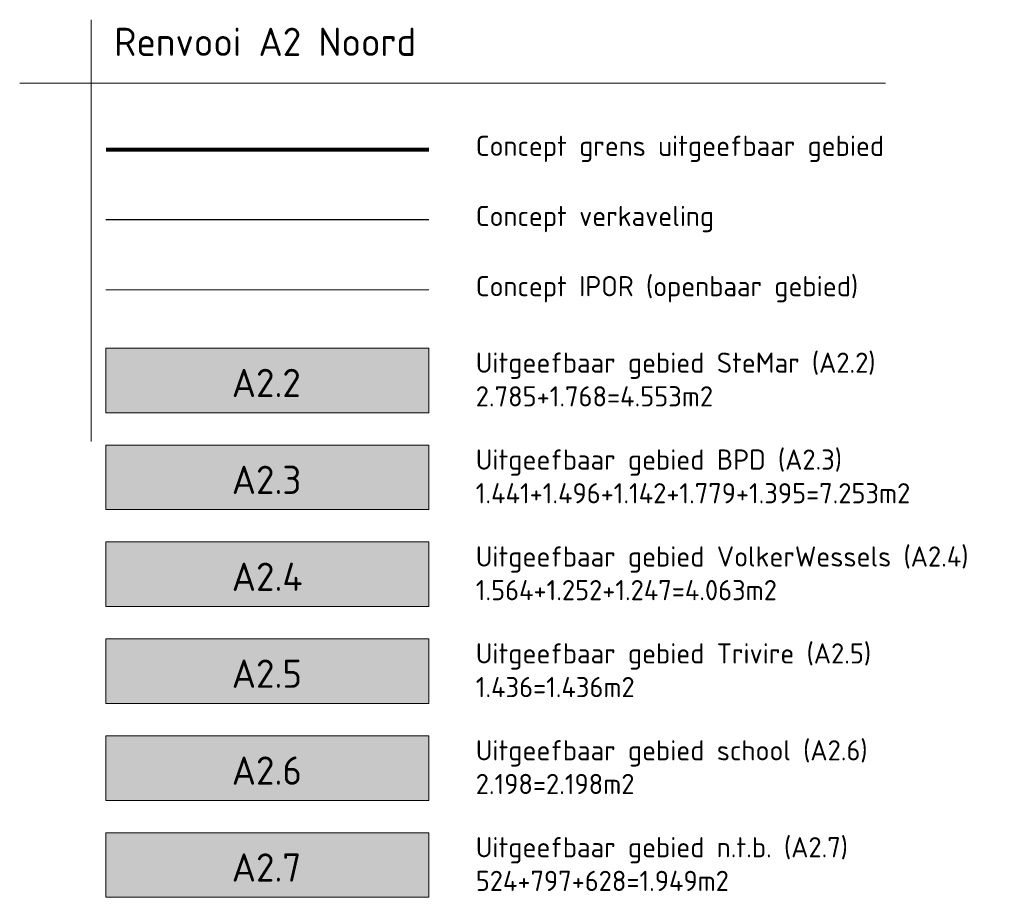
# Model space of a CAD drawing. Header units: metres. Extents: x 103182 to 107392, y 427230 to 428724.
# Tile 36 of 42: x 106172 to 106294, y 427729 to 427837. Entities that reach past the tile are written whole.
import ezdxf

# ---------------------------------------------------------------- set-up
doc = ezdxf.new("R2010")
doc.units = ezdxf.units.M
for name, color, linetype, lineweight in [('_BPD_uitgifte hatch zuid', 50, 'Continuous', 0), ('_SteMar_uitgifte noord', 170, 'Continuous', 30), ('_VOLKER WESSELS_uitgifte hatch noord', 61, 'Continuous', 0), ('N-WE-VH-VERHARDING-G', 252, 'Continuous', 18), ('X-XX-AL-LEGENDA-G', 7, 'Continuous', 18), ('X-XX-AL-LEGENDA-T25', 7, 'Continuous', 18), ('X-XX-AL-LEGENDA-T35', 7, 'Continuous', 35)]:
    doc.layers.add(name, color=color, linetype=linetype, lineweight=lineweight)
doc.layers.add('_GEMEENTE_kavels grijs 2.1 zuid', color=8, linetype='KG-KADASTRAAL')
for name, color, linetype, lineweight, true_color in [('_GEMEENTE_uitgifte hatch 2.7 noord', 7, 'Continuous', 0, 0x83b9ec), ('_School_uitgifte hatch noord', 7, 'Continuous', 0, 0xc9c2a6), ('_SteMar_uitgifte hatch noord', 7, 'Continuous', 30, 0xa5a500), ('_TRIVIRE_uitgfite hatch noord', 7, 'Continuous', 0, 0xe3bb5f)]:
    doc.layers.add(name, color=color, linetype=linetype, lineweight=lineweight, true_color=true_color)
doc.styles.add('NLCS-ISO-M1000-T35', font='NLCS-ISO.ttf', dxfattribs={"height": 3.5})
doc.styles.add('NLCS-ISO-M500-T25', font='NLCS-ISO.ttf', dxfattribs={"height": 1.25})
doc.linetypes.add('KG-KADASTRAAL', pattern='A,5.5,-2,["K",Standard,S=1.8,R=0,X=0,Y=-0.9],-2,5.5,-2,[5,NLCS.SHX,S=0.75,R=0,X=0,Y=0],-2', length=19)

msp = doc.modelspace()

# ---------------------------------------------------------------- hatches: boundary and pattern name
at = {"layer": '_BPD_uitgifte hatch zuid'}
h = msp.add_hatch(color=256, dxfattribs=at)
h.dxf.hatch_style = 1
h.paths.add_polyline_path([(106182.531, 427784.677), (106182.531, 427776.677), (106222.531, 427776.677), (106222.531, 427784.677)])
at = {"layer": '_GEMEENTE_uitgifte hatch 2.7 noord', "transparency": 33554687}
h = msp.add_hatch(color=256, dxfattribs=at)
h.dxf.hatch_style = 1
h.paths.add_polyline_path([(106182.531, 427736.677), (106182.531, 427728.677), (106222.531, 427728.677), (106222.531, 427736.677)])
at = {"layer": '_School_uitgifte hatch noord'}
h = msp.add_hatch(color=256, dxfattribs=at)
h.dxf.hatch_style = 1
h.paths.add_polyline_path([(106182.531, 427748.677), (106182.531, 427740.677), (106222.531, 427740.677), (106222.531, 427748.677)])
at = {"layer": '_SteMar_uitgifte hatch noord', "transparency": 33554687}
h = msp.add_hatch(color=256, dxfattribs=at)
h.dxf.hatch_style = 1
h.paths.add_polyline_path([(106182.531, 427796.677), (106182.531, 427788.677), (106222.531, 427788.677), (106222.531, 427796.677)])
at = {"layer": '_TRIVIRE_uitgfite hatch noord', "transparency": 33554687}
h = msp.add_hatch(color=256, dxfattribs=at)
h.dxf.hatch_style = 1
h.paths.add_polyline_path([(106182.531, 427760.677), (106182.531, 427752.677), (106222.531, 427752.677), (106222.531, 427760.677)])
at = {"layer": '_VOLKER WESSELS_uitgifte hatch noord'}
h = msp.add_hatch(color=256, dxfattribs=at)
h.dxf.hatch_style = 1
h.paths.add_polyline_path([(106182.531, 427772.677), (106182.531, 427764.677), (106222.531, 427764.677), (106222.531, 427772.677)])

# ---------------------------------------------------------------- linework, layer by layer
at = {"layer": '_GEMEENTE_kavels grijs 2.1 zuid', "ltscale": 0.2}
msp.add_lwpolyline([(106222.531, 427812.566), (106182.531, 427812.566)], dxfattribs=at)
at = {"layer": '_SteMar_uitgifte noord', "ltscale": 0.2, "const_width": 0.5, "flags": 128}
msp.add_lwpolyline([(106222.531, 427821.254), (106182.531, 427821.254)], dxfattribs=at)
at = {"layer": 'N-WE-VH-VERHARDING-G', "ltscale": 0.2, "flags": 128}
msp.add_lwpolyline([(106222.531, 427803.877), (106182.531, 427803.877)], dxfattribs=at)
at = {"layer": 'X-XX-AL-LEGENDA-G', "flags": 128}
for points in [[(106180.707, 427837.344), (106180.707, 427785.132)], [(106171.843, 427829.471), (106279.074, 427829.471)]]:
    msp.add_lwpolyline(points, dxfattribs=at)
for points in [[(106182.531, 427788.677), (106222.531, 427788.677), (106222.531, 427796.677), (106182.531, 427796.677)], [(106182.531, 427776.677), (106222.531, 427776.677), (106222.531, 427784.677), (106182.531, 427784.677)], [(106182.531, 427764.677), (106222.531, 427764.677), (106222.531, 427772.677), (106182.531, 427772.677)], [(106182.531, 427752.677), (106222.531, 427752.677), (106222.531, 427760.677), (106182.531, 427760.677)], [(106182.531, 427740.677), (106222.531, 427740.677), (106222.531, 427748.677), (106182.531, 427748.677)], [(106182.531, 427728.677), (106222.531, 427728.677), (106222.531, 427736.677), (106182.531, 427736.677)]]:
    msp.add_lwpolyline(points, close=True, dxfattribs=at)

# ---------------------------------------------------------------- texts
at = {"layer": 'X-XX-AL-LEGENDA-T25', "style": 'NLCS-ISO-M500-T25'}
for s, p in [('Concept grens uitgeefbaar gebied', (106228.331, 427820.476)), ('Concept verkaveling', (106228.331, 427811.788)), ('Concept IPOR (openbaar gebied)', (106228.331, 427803.1))]:
    msp.add_text(s, height=2.5, dxfattribs=at).set_placement(p)
at = {"layer": 'X-XX-AL-LEGENDA-T25', "char_height": 2.5, "attachment_point": 1, "style": 'NLCS-ISO-M500-T25'}
for s, insert, width in [('Uitgeefbaar gebied SteMar (A2.2)\\P2.785+1.768=4.553m2', (106228.331, 427796.127), 88.32175), ('Uitgeefbaar gebied BPD (A2.3)\\P1.441+1.496+1.142+1.779+1.395=7.253m2', (106228.331, 427784.127), 49.88944), ('Uitgeefbaar gebied VolkerWessels (A2.4)\\P1.564+1.252+1.247=4.063m2', (106228.331, 427772.127), 65.20513), ('Uitgeefbaar gebied Trivire (A2.5)\\P1.436=1.436m2', (106228.331, 427760.127), 57.44552), ('Uitgeefbaar gebied school (A2.6)\\P2.198=2.198m2', (106228.331, 427748.127), 57.44552), ('Uitgeefbaar gebied n.t.b. (A2.7)\\P524+797+628=1.949m2', (106228.331, 427736.127), 88.32175)]:
    msp.add_mtext(s, dxfattribs=dict(at, insert=insert, width=width))
at = {"layer": 'X-XX-AL-LEGENDA-T35', "style": 'NLCS-ISO-M1000-T35'}
for s, p in [('Renvooi A2 Noord', (106183.542, 427832.852)), ('A2.2', (106198.112, 427790.617)), ('A2.3', (106198.112, 427778.617)), ('A2.4', (106198.112, 427766.617)), ('A2.5', (106198.112, 427754.617)), ('A2.6', (106198.112, 427742.617)), ('A2.7', (106198.112, 427730.617))]:
    msp.add_text(s, height=3.5, dxfattribs=at).set_placement(p)

doc.saveas('drawing.dxf')
